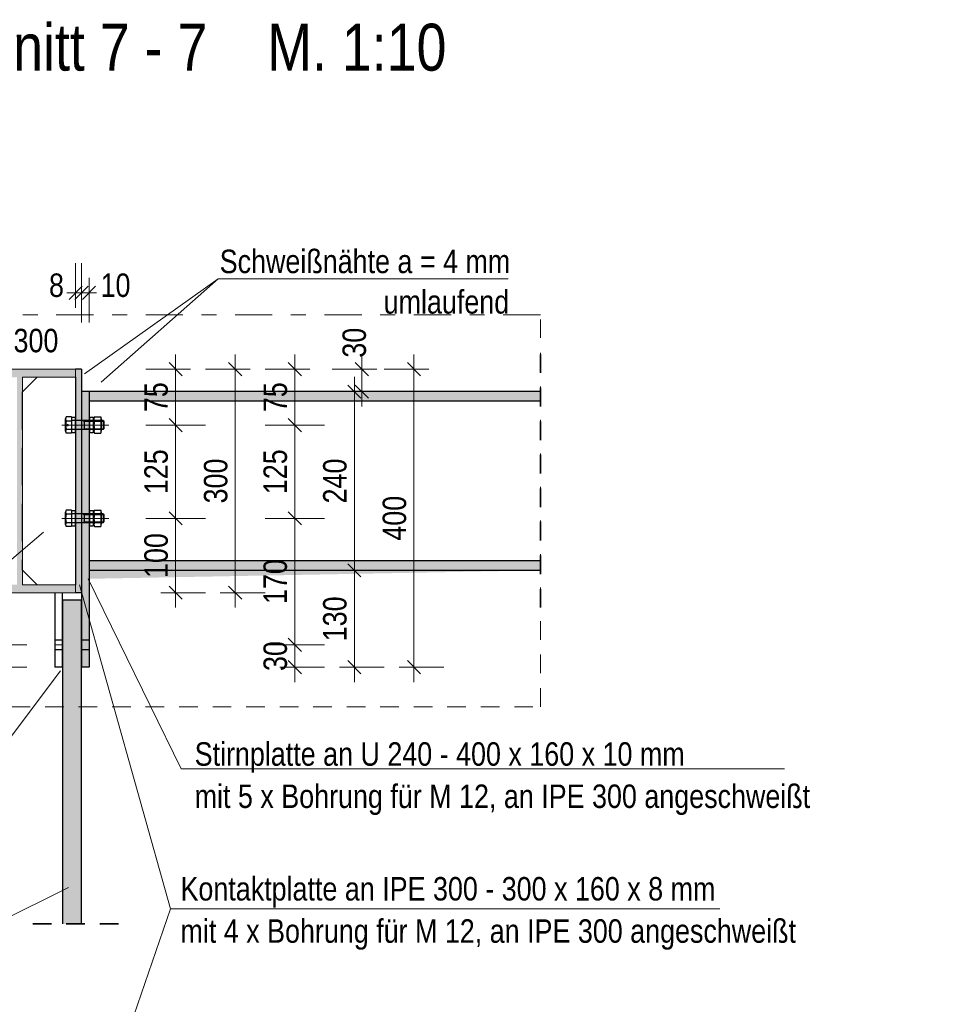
# Model space of a CAD drawing. Header units: millimetres. Extents: x 0 to 96, y -6 to 70.6.
# Tile 138 of 138: x 58.7 to 64.9, y 64 to 70.6. Entities that reach past the tile are written whole.
import ezdxf

# ---------------------------------------------------------------- set-up
doc = ezdxf.new("R2010")
doc.units = ezdxf.units.MM
for name, pattern in [('DASHDOT', [1, 0.5, -0.25, 0, -0.25]), ('HIDDEN', [0.375, 0.25, -0.125]), ('HIDDENX2', [0.75, 0.5, -0.25])]:
    doc.linetypes.add(name, pattern=pattern)
doc.layers.add('Schraffuren', color=7, linetype='Continuous', lineweight=20)
doc.styles.add('Arial Narrow', font='ARIALN.TTF')
doc.dimstyles.new('Arch_Strakon_dimstyle', dxfattribs={"dimtxt": 15.75, "dimasz": 1, "dimexe": 1.25, "dimexo": 0.0625, "dimgap": 1, "dimtad": 0, "dimdec": 3, "dimzin": 12, "dimdsep": 46, "dimtxsty": 'Arial Narrow', "dimblk": 'Arrowhead_Tick', "dimsah": 1, "dimcen": 0, "dimse1": 1, "dimse2": 1, "dimclrd": 6, "dimclrt": 2, "dimazin": 0, "dimtfac": 1, "dimtdec": 4, "dimtmove": 0, "dimatfit": 3, "dimldrblk": 'NONE', "dimfxl": 1, "dimtvp": 1, "dimtolj": 1, "dimtzin": 0, "dimlwd": 13, "dimarcsym": 2})

# ---------------------------------------------------------------- blocks, each defined once
blk = doc.blocks.new('Arrowhead_Tick')
at = {"color": 0, "linetype": 'Continuous', "lineweight": -2}
for p, q in [((0, 20), (0, -10)), ((-1, 0), (0, 0)), ((10, 0), (0, 0))]:
    blk.add_line(p, q, dxfattribs=at)
at = {"color": 2, "linetype": 'Continuous', "lineweight": 35}
blk.add_line((4.42, 4.42), (-4.42, -4.42), dxfattribs=at)
blk = doc.blocks.new('*D671')
at = {"color": 6, "linetype": 'Continuous', "lineweight": 13}
blk.add_line((58.5721, 66.2678), (58.5721, 66.3978), dxfattribs=at)
at = {"layer": 'Defpoints', "color": 0}
for p in [(58.5721, 66.4078), (58.9608, 66.4078), (58.9608, 66.2578)]:
    blk.add_point(p, dxfattribs=at)
at = {"color": 6, "lineweight": 13, "xscale": 0.01, "yscale": 0.01, "zscale": 0.01}
for p, rotation in [((58.5721, 66.4078), 90), ((58.5721, 66.2578), 270)]:
    blk.add_blockref('Arrowhead_Tick', p, dxfattribs=dict(at, rotation=rotation))
at = {"color": 2, "lineweight": 35, "insert": (58.4417, 66.3328), "char_height": 0.1575, "attachment_point": 5, "rotation": 90, "style": 'Arial Narrow'}
blk.add_mtext('\\A1;30', dxfattribs=at)
blk = doc.blocks.new('_None')
blk = doc.blocks.new('*D672')
at = {"color": 6, "linetype": 'Continuous', "lineweight": 13}
blk.add_line((58.5721, 66.4178), (58.5721, 66.7478), dxfattribs=at)
at = {"layer": 'Defpoints', "color": 0}
for p in [(58.5721, 66.7578), (58.9608, 66.7578), (58.9608, 66.4078)]:
    blk.add_point(p, dxfattribs=at)
at = {"color": 6, "lineweight": 13, "xscale": 0.01, "yscale": 0.01, "zscale": 0.01}
for p, rotation in [((58.5721, 66.7578), 90), ((58.5721, 66.4078), 270)]:
    blk.add_blockref('Arrowhead_Tick', p, dxfattribs=dict(at, rotation=rotation))
at = {"color": 2, "lineweight": 35, "insert": (58.4417, 66.5828), "char_height": 0.1575, "attachment_point": 5, "rotation": 90, "style": 'Arial Narrow'}
blk.add_mtext('\\A1;70', dxfattribs=at)
blk = doc.blocks.new('*D681')
at = {"color": 6, "linetype": 'Continuous', "lineweight": 13}
blk.add_line((60.5721, 66.2678), (60.5721, 66.3978), dxfattribs=at)
at = {"layer": 'Defpoints', "color": 0}
for p in [(59.0108, 66.4078), (60.5721, 66.4078), (59.1907, 66.2578)]:
    blk.add_point(p, dxfattribs=at)
at = {"color": 6, "lineweight": 13, "xscale": 0.01, "yscale": 0.01, "zscale": 0.01}
for p, rotation in [((60.5721, 66.4078), 90), ((60.5721, 66.2578), 270)]:
    blk.add_blockref('Arrowhead_Tick', p, dxfattribs=dict(at, rotation=rotation))
at = {"color": 2, "lineweight": 35, "insert": (60.4417, 66.3328), "char_height": 0.1575, "attachment_point": 5, "rotation": 90, "style": 'Arial Narrow'}
blk.add_mtext('\\A1;30', dxfattribs=at)
blk = doc.blocks.new('*D682')
at = {"color": 6, "linetype": 'Continuous', "lineweight": 13}
blk.add_line((60.5721, 66.4178), (60.5721, 67.2471), dxfattribs=at)
at = {"layer": 'Defpoints', "color": 0}
for p in [(59.3652, 67.2571), (60.5721, 67.2571), (59.0108, 66.4078)]:
    blk.add_point(p, dxfattribs=at)
at = {"color": 6, "lineweight": 13, "xscale": 0.01, "yscale": 0.01, "zscale": 0.01}
for p, rotation in [((60.5721, 67.2571), 90), ((60.5721, 66.4078), 270)]:
    blk.add_blockref('Arrowhead_Tick', p, dxfattribs=dict(at, rotation=rotation))
at = {"color": 2, "lineweight": 35, "insert": (60.4417, 66.8324), "char_height": 0.1575, "attachment_point": 5, "rotation": 90, "style": 'Arial Narrow'}
blk.add_mtext('\\A1;170', dxfattribs=at)
blk = doc.blocks.new('*D683')
at = {"color": 6, "linetype": 'Continuous', "lineweight": 13}
blk.add_line((60.5721, 67.2671), (60.5721, 67.8728), dxfattribs=at)
at = {"layer": 'Defpoints', "color": 0}
for p in [(59.3652, 67.8828), (60.5721, 67.8828), (59.3652, 67.2571)]:
    blk.add_point(p, dxfattribs=at)
at = {"color": 6, "lineweight": 13, "xscale": 0.01, "yscale": 0.01, "zscale": 0.01}
for p, rotation in [((60.5721, 67.8828), 90), ((60.5721, 67.2571), 270)]:
    blk.add_blockref('Arrowhead_Tick', p, dxfattribs=dict(at, rotation=rotation))
at = {"color": 2, "lineweight": 35, "insert": (60.4417, 67.57), "char_height": 0.1575, "attachment_point": 5, "rotation": 90, "style": 'Arial Narrow'}
blk.add_mtext('\\A1;125', dxfattribs=at)
blk = doc.blocks.new('*D684')
at = {"color": 6, "linetype": 'Continuous', "lineweight": 13}
blk.add_line((60.5721, 67.8928), (60.5721, 68.2478), dxfattribs=at)
at = {"layer": 'Defpoints', "color": 0}
for p in [(59.1007, 68.2578), (60.5721, 68.2578), (59.3652, 67.8828)]:
    blk.add_point(p, dxfattribs=at)
at = {"color": 6, "lineweight": 13, "xscale": 0.01, "yscale": 0.01, "zscale": 0.01}
for p, rotation in [((60.5721, 68.2578), 90), ((60.5721, 67.8828), 270)]:
    blk.add_blockref('Arrowhead_Tick', p, dxfattribs=dict(at, rotation=rotation))
at = {"color": 2, "lineweight": 35, "insert": (60.442, 68.0703), "char_height": 0.1575, "attachment_point": 5, "rotation": 90, "style": 'Arial Narrow'}
blk.add_mtext('\\A1;75', dxfattribs=at)
blk = doc.blocks.new('*D685')
at = {"color": 6, "linetype": 'Continuous', "lineweight": 13}
blk.add_line((60.9721, 66.2678), (60.9721, 66.8978), dxfattribs=at)
at = {"layer": 'Defpoints', "color": 0}
for p in [(59.1907, 66.9078), (60.9721, 66.9078), (59.1907, 66.2578)]:
    blk.add_point(p, dxfattribs=at)
at = {"color": 6, "lineweight": 13, "xscale": 0.01, "yscale": 0.01, "zscale": 0.01}
for p, rotation in [((60.9721, 66.9078), 90), ((60.9721, 66.2578), 270)]:
    blk.add_blockref('Arrowhead_Tick', p, dxfattribs=dict(at, rotation=rotation))
at = {"color": 2, "lineweight": 35, "insert": (60.8417, 66.5828), "char_height": 0.1575, "attachment_point": 5, "rotation": 90, "style": 'Arial Narrow'}
blk.add_mtext('\\A1;130', dxfattribs=at)
blk = doc.blocks.new('*D686')
at = {"color": 6, "linetype": 'Continuous', "lineweight": 13}
blk.add_line((60.9721, 66.9178), (60.9721, 68.0978), dxfattribs=at)
at = {"layer": 'Defpoints', "color": 0}
for p in [(59.1907, 68.1078), (60.9721, 68.1078), (59.1907, 66.9078)]:
    blk.add_point(p, dxfattribs=at)
at = {"color": 6, "lineweight": 13, "xscale": 0.01, "yscale": 0.01, "zscale": 0.01}
for p, rotation in [((60.9721, 68.1078), 90), ((60.9721, 66.9078), 270)]:
    blk.add_blockref('Arrowhead_Tick', p, dxfattribs=dict(at, rotation=rotation))
at = {"color": 2, "lineweight": 35, "insert": (60.8417, 67.5078), "char_height": 0.1575, "attachment_point": 5, "rotation": 90, "style": 'Arial Narrow'}
blk.add_mtext('\\A1;240', dxfattribs=at)
blk = doc.blocks.new('*D687')
at = {"color": 6, "linetype": 'Continuous', "lineweight": 13}
blk.add_line((61.0221, 68.1178), (61.0221, 68.2478), dxfattribs=at)
at = {"layer": 'Defpoints', "color": 0}
for p in [(59.1407, 68.2578), (61.0221, 68.2578), (59.1907, 68.1078)]:
    blk.add_point(p, dxfattribs=at)
at = {"color": 6, "lineweight": 13, "xscale": 0.01, "yscale": 0.01, "zscale": 0.01}
for p, rotation in [((61.0221, 68.2578), 90), ((61.0221, 68.1078), 270)]:
    blk.add_blockref('Arrowhead_Tick', p, dxfattribs=dict(at, rotation=rotation))
at = {"color": 2, "lineweight": 35, "insert": (60.9721, 68.4358), "char_height": 0.1575, "attachment_point": 5, "rotation": 90, "style": 'Arial Narrow'}
blk.add_mtext('\\A1;30', dxfattribs=at)
blk = doc.blocks.new('*D688')
at = {"color": 6, "linetype": 'Continuous', "lineweight": 13}
blk.add_line((61.3721, 66.2678), (61.3721, 68.2478), dxfattribs=at)
at = {"layer": 'Defpoints', "color": 0}
for p in [(59.1407, 68.2578), (61.3721, 68.2578), (59.1907, 66.2578)]:
    blk.add_point(p, dxfattribs=at)
at = {"color": 6, "lineweight": 13, "xscale": 0.01, "yscale": 0.01, "zscale": 0.01}
for p, rotation in [((61.3721, 68.2578), 90), ((61.3721, 66.2578), 270)]:
    blk.add_blockref('Arrowhead_Tick', p, dxfattribs=dict(at, rotation=rotation))
at = {"color": 2, "lineweight": 35, "insert": (61.2417, 67.2578), "char_height": 0.1575, "attachment_point": 5, "rotation": 90, "style": 'Arial Narrow'}
blk.add_mtext('\\A1;400', dxfattribs=at)
blk = doc.blocks.new('*D689')
at = {"color": 6, "linetype": 'Continuous', "lineweight": 13}
for p, q in [((59.0907, 68.7707), (59.0807, 68.7707)), ((59.1007, 68.7707), (59.1407, 68.7707)), ((59.1507, 68.7707), (59.1607, 68.7707))]:
    blk.add_line(p, q, dxfattribs=at)
at = {"layer": 'Defpoints', "color": 0}
for p in [(59.1407, 68.7707), (59.1007, 68.2578), (59.1407, 68.2578)]:
    blk.add_point(p, dxfattribs=at)
at = {"color": 6, "lineweight": 13, "xscale": 0.01, "yscale": 0.01, "zscale": 0.01}
blk.add_blockref('Arrowhead_Tick', (59.1007, 68.7707), dxfattribs=at)
at = {"color": 6, "lineweight": 13, "xscale": 0.01, "yscale": 0.01, "zscale": 0.01, "rotation": 180}
blk.add_blockref('Arrowhead_Tick', (59.1407, 68.7707), dxfattribs=at)
at = {"color": 2, "lineweight": 35, "insert": (58.9723, 68.8207), "char_height": 0.1575, "attachment_point": 5, "style": 'Arial Narrow'}
blk.add_mtext('\\A1;8', dxfattribs=at)
blk = doc.blocks.new('*D690')
at = {"color": 6, "linetype": 'Continuous', "lineweight": 13}
for p, q in [((59.1307, 68.7707), (59.1207, 68.7707)), ((59.1407, 68.7707), (59.1907, 68.7707)), ((59.2007, 68.7707), (59.2107, 68.7707))]:
    blk.add_line(p, q, dxfattribs=at)
at = {"layer": 'Defpoints', "color": 0}
for p in [(59.1907, 68.7707), (59.1407, 68.2578), (59.1907, 68.1078)]:
    blk.add_point(p, dxfattribs=at)
at = {"color": 6, "lineweight": 13, "xscale": 0.01, "yscale": 0.01, "zscale": 0.01}
blk.add_blockref('Arrowhead_Tick', (59.1407, 68.7707), dxfattribs=at)
at = {"color": 6, "lineweight": 13, "xscale": 0.01, "yscale": 0.01, "zscale": 0.01, "rotation": 180}
blk.add_blockref('Arrowhead_Tick', (59.1907, 68.7707), dxfattribs=at)
at = {"color": 2, "lineweight": 35, "insert": (59.3686, 68.8207), "char_height": 0.1575, "attachment_point": 5, "style": 'Arial Narrow'}
blk.add_mtext('\\A1;10', dxfattribs=at)
blk = doc.blocks.new('*D692')
at = {"color": 6, "linetype": 'Continuous', "lineweight": 13}
blk.add_line((59.7721, 66.7678), (59.7721, 67.2471), dxfattribs=at)
at = {"layer": 'Defpoints', "color": 0}
for p in [(59.3652, 67.2571), (59.7721, 67.2571), (59.1007, 66.7578)]:
    blk.add_point(p, dxfattribs=at)
at = {"color": 6, "lineweight": 13, "xscale": 0.01, "yscale": 0.01, "zscale": 0.01}
for p, rotation in [((59.7721, 67.2571), 90), ((59.7721, 66.7578), 270)]:
    blk.add_blockref('Arrowhead_Tick', p, dxfattribs=dict(at, rotation=rotation))
at = {"color": 2, "lineweight": 35, "insert": (59.6417, 67.0074), "char_height": 0.1575, "attachment_point": 5, "rotation": 90, "style": 'Arial Narrow'}
blk.add_mtext('\\A1;100', dxfattribs=at)
blk = doc.blocks.new('*D693')
at = {"color": 6, "linetype": 'Continuous', "lineweight": 13}
blk.add_line((59.7721, 67.2671), (59.7721, 67.8728), dxfattribs=at)
at = {"layer": 'Defpoints', "color": 0}
for p in [(59.3652, 67.8828), (59.7721, 67.8828), (59.3652, 67.2571)]:
    blk.add_point(p, dxfattribs=at)
at = {"color": 6, "lineweight": 13, "xscale": 0.01, "yscale": 0.01, "zscale": 0.01}
for p, rotation in [((59.7721, 67.8828), 90), ((59.7721, 67.2571), 270)]:
    blk.add_blockref('Arrowhead_Tick', p, dxfattribs=dict(at, rotation=rotation))
at = {"color": 2, "lineweight": 35, "insert": (59.6417, 67.57), "char_height": 0.1575, "attachment_point": 5, "rotation": 90, "style": 'Arial Narrow'}
blk.add_mtext('\\A1;125', dxfattribs=at)
blk = doc.blocks.new('*D694')
at = {"color": 6, "linetype": 'Continuous', "lineweight": 13}
blk.add_line((59.7721, 67.8928), (59.7721, 68.2478), dxfattribs=at)
at = {"layer": 'Defpoints', "color": 0}
for p in [(59.1407, 68.2578), (59.7721, 68.2578), (59.3652, 67.8828)]:
    blk.add_point(p, dxfattribs=at)
at = {"color": 6, "lineweight": 13, "xscale": 0.01, "yscale": 0.01, "zscale": 0.01}
for p, rotation in [((59.7721, 68.2578), 90), ((59.7721, 67.8828), 270)]:
    blk.add_blockref('Arrowhead_Tick', p, dxfattribs=dict(at, rotation=rotation))
at = {"color": 2, "lineweight": 35, "insert": (59.642, 68.0703), "char_height": 0.1575, "attachment_point": 5, "rotation": 90, "style": 'Arial Narrow'}
blk.add_mtext('\\A1;75', dxfattribs=at)
blk = doc.blocks.new('*D695')
at = {"color": 6, "linetype": 'Continuous', "lineweight": 13}
blk.add_line((60.1721, 66.7678), (60.1721, 68.2478), dxfattribs=at)
at = {"layer": 'Defpoints', "color": 0}
for p in [(59.1407, 68.2578), (60.1721, 68.2578), (59.1407, 66.7578)]:
    blk.add_point(p, dxfattribs=at)
at = {"color": 6, "lineweight": 13, "xscale": 0.01, "yscale": 0.01, "zscale": 0.01}
for p, rotation in [((60.1721, 68.2578), 90), ((60.1721, 66.7578), 270)]:
    blk.add_blockref('Arrowhead_Tick', p, dxfattribs=dict(at, rotation=rotation))
at = {"color": 2, "lineweight": 35, "insert": (60.0417, 67.5078), "char_height": 0.1575, "attachment_point": 5, "rotation": 90, "style": 'Arial Narrow'}
blk.add_mtext('\\A1;300', dxfattribs=at)

msp = doc.modelspace()

# ---------------------------------------------------------------- hatches: boundary and pattern name
at = {"lineweight": 13, "true_color": 0x4682b4}
msp.add_hatch(color=145, dxfattribs=at).paths.add_polyline_path([(58.3506628, 66.7577972), (59.1006628, 66.7577972), (59.1006628, 66.8112972), (58.7434128, 66.8112972), (58.7434128, 68.2042972), (59.1006628, 68.2042972), (59.1006628, 68.2577972), (58.3506628, 68.2577972), (58.3506628, 68.2042972), (58.7079128, 68.2042972), (58.7079128, 66.8112972), (58.3506628, 66.8112972)])
at = {"layer": 'Schraffuren', "lineweight": 13, "true_color": 0x4682b4}
for points in [[(59.1406628, 68.2577972), (59.1406628, 66.7577972), (59.1006628, 66.7577972), (59.1006628, 68.2577972)], [(59.1906628, 66.2577972), (59.1406628, 66.2577972), (59.1406628, 68.1077913), (59.1906628, 68.1077913)], [(62.2211754, 68.1077913), (62.2211754, 68.0427913), (59.1906628, 68.0427913), (59.1906628, 68.1077913)], [(62.2211754, 66.9727913), (62.2211754, 66.9077913), (59.1853931, 66.8512798), (59.1906628, 66.9727913)]]:
    msp.add_hatch(color=145, dxfattribs=at).paths.add_polyline_path(points)
at = {"layer": 'Schraffuren', "lineweight": 13, "true_color": 0x91ffff}
msp.add_hatch(color=131, dxfattribs=at).paths.add_polyline_path([(59.1382547, 66.7077972), (59.1382547, 64.5352676), (59.0132547, 64.5352676), (59.0132547, 66.7077972)])

# ---------------------------------------------------------------- linework, layer by layer
at = {"color": 5, "linetype": 'Continuous', "lineweight": 18}
for p, q in [((60.0583986, 68.8650802), (59.1595973, 68.2277935)), ((60.0583986, 68.8650802), (59.2729081, 68.1711381)), ((62.0035675, 68.8650802), (60.0583986, 68.8650802)), ((59.1006628, 68.2577972), (58.3506628, 68.2577972)), ((59.1006628, 68.2042972), (58.7434128, 68.2042972)), ((58.7434128, 68.2042972), (58.7434128, 66.8112972)), ((59.1006628, 68.2577972), (59.1006628, 68.2042972)), ((57.4481792, 65.9462142), (58.8840002, 67.164054)), ((59.1006628, 66.8112972), (58.7434128, 66.8112972)), ((59.1006628, 66.8112972), (59.1006628, 66.7577972)), ((59.7365267, 64.6355207), (59.1260786, 66.8112518)), ((59.8084688, 65.5759216), (59.1853931, 66.8512798)), ((59.1006628, 66.7577972), (58.3506628, 66.7577972)), ((58.9607547, 66.4077972), (59.0107547, 66.4077972)), ((57.940285, 64.8314587), (58.9998545, 66.2331809)), ((63.8584611, 65.5759216), (59.8084688, 65.5759216)), ((59.0528081, 64.7784846), (57.6801321, 64.1030047)), ((59.7365267, 64.6355207), (59.1187431, 62.8364574)), ((63.4256901, 64.6355207), (59.7365267, 64.6355207))]:
    msp.add_line(p, q, dxfattribs=at)
at = {"color": 9, "linetype": 'DASHDOT', "lineweight": 0, "ltscale": 0.5}
msp.add_line((62.2211754, 68.6225727), (56.420804, 68.6225727), dxfattribs=at)
at = {"color": 9, "linetype": 'HIDDEN', "lineweight": 0, "ltscale": 0.5}
for p, q in [((62.2211754, 65.9927391), (62.2211754, 68.6225727)), ((56.420804, 65.9927391), (62.2211754, 65.9927391))]:
    msp.add_line(p, q, dxfattribs=at)
at = {"color": 2, "linetype": 'HIDDEN', "lineweight": 35, "ltscale": 0.5}
for p, q in [((62.2211754, 68.3577913), (62.2211754, 66.6577913)), ((59.3882547, 64.5352676), (58.7632547, 64.5352676))]:
    msp.add_line(p, q, dxfattribs=at)
at = {"color": 3, "linetype": 'Continuous', "lineweight": 25}
for p, q in [((58.8425059, 68.2042972), (58.7434128, 68.1052041)), ((59.1406628, 68.2577972), (59.1006628, 68.2577972)), ((59.1006628, 68.2042972), (59.1006628, 66.8112972)), ((59.1406628, 68.2577972), (59.1406628, 66.7577972)), ((59.1906628, 68.1077913), (59.1406628, 68.1077913)), ((62.2211754, 68.1077913), (59.1906628, 68.1077913)), ((59.1906628, 68.1077913), (59.1906628, 68.0427913)), ((62.2211754, 68.0427913), (59.1906628, 68.0427913)), ((59.1906628, 68.0427913), (59.1906628, 66.9727913)), ((59.0735793, 67.9376975), (59.037278, 67.9376975)), ((59.0735793, 67.9376975), (59.0735793, 67.8280009)), ((59.0743208, 67.8306267), (59.0743208, 67.9362442)), ((59.0743208, 67.9362442), (59.0977914, 67.9362442)), ((59.0977914, 67.9362442), (59.0977914, 67.8306267)), ((59.1958416, 67.8306267), (59.1958416, 67.9362442)), ((59.1958416, 67.9362442), (59.2193122, 67.9362442)), ((59.2193122, 67.9362442), (59.2193122, 67.8306267)), ((59.2266474, 67.9376914), (59.2692977, 67.9376914)), ((59.0335793, 67.841713), (59.0335793, 67.9239854)), ((59.0735793, 67.9102734), (59.037278, 67.9102734)), ((59.0735793, 67.9178492), (59.0735793, 67.8478492)), ((59.2850796, 67.9128492), (59.0785793, 67.9128492)), ((59.1585793, 67.9128492), (59.1585793, 67.8528492)), ((59.2229726, 67.9239793), (59.2229726, 67.8828492)), ((59.2229726, 67.8828492), (59.2229726, 67.8429662)), ((59.2692842, 67.9100314), (59.226661, 67.9100314)), ((59.2729726, 67.9239793), (59.2729726, 67.8828492)), ((59.2729726, 67.8828492), (59.2729726, 67.8429662)), ((59.2850796, 67.9128492), (59.2850796, 67.8528492)), ((59.2850796, 67.9128492), (59.2907646, 67.9071642)), ((59.2907646, 67.9071642), (59.2907646, 67.8585342)), ((59.0372541, 67.8554251), (59.0735793, 67.8554251)), ((59.0735793, 67.8280009), (59.0372541, 67.8280009)), ((59.0977914, 67.8306267), (59.0743208, 67.8306267)), ((59.2850796, 67.8528492), (59.0785793, 67.8528492)), ((59.2193122, 67.8306267), (59.1958416, 67.8306267)), ((59.2266474, 67.8292541), (59.2692977, 67.8292541)), ((59.2692336, 67.8554707), (59.2267115, 67.8554707)), ((59.2850796, 67.8528492), (59.2907646, 67.8585342)), ((59.0335793, 67.2159352), (59.0335793, 67.2982076)), ((59.0735793, 67.3119196), (59.037278, 67.3119196)), ((59.0735793, 67.2844955), (59.037278, 67.2844955)), ((59.0735793, 67.3119196), (59.0735793, 67.2022231)), ((59.0735793, 67.2920714), (59.0735793, 67.2220714)), ((59.0743208, 67.2048488), (59.0743208, 67.3104663)), ((59.0743208, 67.3104663), (59.0977914, 67.3104663)), ((59.2850796, 67.2870714), (59.0785793, 67.2870714)), ((59.0977914, 67.3104663), (59.0977914, 67.2048488)), ((59.1585793, 67.2870714), (59.1585793, 67.2270714)), ((59.1958416, 67.2048488), (59.1958416, 67.3104663)), ((59.1958416, 67.3104663), (59.2193122, 67.3104663)), ((59.2193122, 67.3104663), (59.2193122, 67.2048488)), ((59.2229726, 67.2982015), (59.2229726, 67.2570714)), ((59.2266474, 67.3119135), (59.2692977, 67.3119135)), ((59.2692842, 67.2842536), (59.226661, 67.2842536)), ((59.2729726, 67.2982015), (59.2729726, 67.2570714)), ((59.2850796, 67.2870714), (59.2850796, 67.2270714)), ((59.2850796, 67.2870714), (59.2907646, 67.2813864)), ((59.2907646, 67.2813864), (59.2907646, 67.2327564)), ((59.0372541, 67.2296472), (59.0735793, 67.2296472)), ((59.2850796, 67.2270714), (59.0785793, 67.2270714)), ((59.2229726, 67.2570714), (59.2229726, 67.2171883)), ((59.2692336, 67.2296929), (59.2267115, 67.2296929)), ((59.2729726, 67.2570714), (59.2729726, 67.2171883)), ((59.2850796, 67.2270714), (59.2907646, 67.2327564)), ((59.0735793, 67.2022231), (59.0372541, 67.2022231)), ((59.0977914, 67.2048488), (59.0743208, 67.2048488)), ((59.2193122, 67.2048488), (59.1958416, 67.2048488)), ((59.2266474, 67.2034763), (59.2692977, 67.2034763)), ((62.2211754, 66.9727913), (59.1906628, 66.9727913)), ((59.1906628, 66.9727913), (59.1906628, 66.9077913)), ((58.8425059, 66.8112972), (58.7434128, 66.9103903)), ((62.2211754, 66.9077913), (59.1906628, 66.9077913)), ((59.1906628, 66.9077913), (59.1906628, 66.2577972)), ((58.9607547, 66.7577972), (58.9607547, 66.2577972)), ((59.0107547, 66.7577972), (59.0107547, 66.2577972)), ((59.1406628, 66.7577972), (59.1006628, 66.7577972)), ((59.1406628, 66.7577972), (59.1406628, 66.2577972)), ((59.1382547, 66.7077972), (59.0132547, 66.7077972)), ((59.0132547, 66.7077972), (59.0132547, 64.5352676)), ((59.1382547, 66.7077972), (59.1382547, 64.5352676)), ((59.0107547, 66.2577972), (58.9607547, 66.2577972)), ((59.1906628, 66.2577972), (59.1406628, 66.2577972))]:
    msp.add_line(p, q, dxfattribs=at)
at = {"color": 3, "linetype": 'HIDDENX2', "lineweight": 25, "ltscale": 0.5}
for p, q in [((58.7434128, 68.1052041), (58.7425059, 68.1042972)), ((58.7425059, 68.1042972), (58.7425059, 66.9112972)), ((58.7434128, 66.9103903), (58.7425059, 66.9112972)), ((59.0107547, 66.4402972), (58.9607547, 66.4402972)), ((59.1906628, 66.4402972), (59.1406628, 66.4402972)), ((59.0107547, 66.3752972), (58.9607547, 66.3752972)), ((59.1906628, 66.3752972), (59.1406628, 66.3752972))]:
    msp.add_line(p, q, dxfattribs=at)
at = {"color": 5, "linetype": 'DASHDOT', "lineweight": 18, "ltscale": 0.5}
for p, q in [((59.0085793, 67.8828492), (59.0735793, 67.8828492)), ((59.0735793, 67.8828492), (59.3652386, 67.8828492)), ((59.2829726, 67.8828492), (59.2129726, 67.8828492)), ((59.0085793, 67.2570714), (59.0735793, 67.2570714)), ((59.0735793, 67.2570714), (59.3652386, 67.2570714)), ((59.2829726, 67.2570714), (59.2129726, 67.2570714))]:
    msp.add_line(p, q, dxfattribs=at)
at = {"color": 5, "linetype": 'HIDDEN', "lineweight": 18, "ltscale": 0.5}
for p, q in [((59.1472093, 67.9128492), (59.1585793, 67.9071642)), ((59.1585793, 67.9071642), (59.2907646, 67.9071642)), ((59.1472093, 67.8528492), (59.1585793, 67.8585342)), ((59.1585793, 67.8585342), (59.2907646, 67.8585342)), ((59.1472093, 67.2870714), (59.1585793, 67.2813864)), ((59.1585793, 67.2813864), (59.2907646, 67.2813864)), ((59.1472093, 67.2270714), (59.1585793, 67.2327564)), ((59.1585793, 67.2327564), (59.2907646, 67.2327564))]:
    msp.add_line(p, q, dxfattribs=at)
at = {"color": 9, "linetype": 'Continuous', "lineweight": 0}
msp.add_circle((59.0460112, 67.8828492), 0.00555, dxfattribs=at)
at = {"color": 3, "linetype": 'Continuous', "lineweight": 25}
for centre, radius, start, end in [((59.0610034, 67.9239854), 0.0274028, 149.9742648, 210.0257352), ((59.2507812, 67.9239793), 0.0278627, 150.01350169, 210.03930483), ((59.2451639, 67.9239793), 0.0278627, 329.96069517, 29.98651631), ((59.139538, 67.8828492), 0.1058734, 164.98763156, 195.00901447), ((59.0785793, 67.9178492), 0.005, 180, 270), ((59.3326691, 67.8828492), 0.1094377, 165.61828522, 194.48783154), ((59.163276, 67.8828492), 0.1094377, 345.51216846, 14.38171478), ((59.0610034, 67.841713), 0.0274235, 149.99926816, 210.00072778), ((59.0785793, 67.8478492), 0.005, 90, 180.00001927), ((59.2503967, 67.8419777), 0.0269429, 149.94689733, 208.17992649), ((59.2455484, 67.8419777), 0.0269429, 331.82007351, 30.05310267), ((59.0610034, 67.2982076), 0.0274028, 149.9742648, 210.0257352), ((59.139538, 67.2570714), 0.1058734, 164.98763156, 195.00901447), ((59.0785793, 67.2920714), 0.005, 180, 270), ((59.2507812, 67.2982015), 0.0278627, 150.01350169, 210.03930483), ((59.3326691, 67.2570714), 0.1094377, 165.61828522, 194.48783154), ((59.163276, 67.2570714), 0.1094377, 345.51216846, 14.38171478), ((59.2451639, 67.2982015), 0.0278627, 329.96069517, 29.98651631), ((59.0610034, 67.2159352), 0.0274235, 149.99926816, 210.00072778), ((59.0785793, 67.2220714), 0.005, 90, 180.00001927), ((59.2503967, 67.2161998), 0.0269429, 149.94689733, 208.17992649), ((59.2455484, 67.2161998), 0.0269429, 331.82007351, 30.05310267)]:
    msp.add_arc(centre, radius, start, end, dxfattribs=at)

# ---------------------------------------------------------------- texts
at = {"color": 1, "lineweight": 70, "style": 'Arial Narrow'}
msp.add_text('Schnitt 7 - 7    M. 1:10', height=0.315, dxfattribs=at).set_placement((58.0596354, 70.2617231))
at = {"color": 2, "lineweight": 35, "style": 'Arial Narrow'}
for s, p in [('Schweißnähte a = 4 mm', (60.0678411, 68.9028505)), ('umlaufend', (61.1686427, 68.63141)), ('IPE 300', (58.3429255, 68.3715735)), ('Stirnplatte an U 240 - 400 x 160 x 10 mm', (59.8997339, 65.59682)), ('mit 5 x Bohrung für M 12, an IPE 300 angeschweißt', (59.8997339, 65.31332)), ('Kontaktplatte an IPE 300 - 300 x 160 x 8 mm', (59.8045644, 64.6922188)), ('mit 4 x Bohrung für M 12, an IPE 300 angeschweißt', (59.8045644, 64.4087188))]:
    msp.add_text(s, height=0.1575, dxfattribs=at).set_placement(p)

# ---------------------------------------------------------------- dimensions: what is measured, and where the dimension line sits
at = {"lineweight": 35}
for base, p1, p2, text, override, picture, middle in [((59.1406628, 68.7707149), (59.1006628, 68.2577972), (59.1406628, 68.2577972), '8', {"dimscale": 0.01, "dimtxt": 15.75, "dimasz": 1, "dimgap": 5, "dimtad": 1, "dimjust": 0, "dimtih": 0, "dimtoh": 0, "dimdec": 3, "dimdsep": 46, "dimtxsty": 'Arial Narrow', "dimclrd": 6, "dimclrt": 2, "dimtix": 0, "dimtofl": 255, "dimtmove": 2, "dimatfit": 2, "dimfxl": 0, "dimfxlon": 0, "dimtvp": 31.746032, "dimlwd": 13}, '*D689', (58.9723003, 68.8207149)), ((59.1906628, 68.7707149), (59.1406628, 68.2577972), (59.1906628, 68.1077913), '10', {"dimscale": 0.01, "dimtxt": 15.75, "dimasz": 1, "dimgap": 5, "dimtad": 1, "dimjust": 4, "dimtih": 0, "dimtoh": 0, "dimdec": 2, "dimdsep": 46, "dimtxsty": 'Arial Narrow', "dimclrd": 6, "dimclrt": 2, "dimtix": 0, "dimtofl": 255, "dimtmove": 2, "dimatfit": 2, "dimfxl": 0, "dimfxlon": 0, "dimtvp": 31.746032, "dimlwd": 13}, '*D690', (59.3686378, 68.8207149))]:
    dim = msp.add_linear_dim(base=base, p1=p1, p2=p2, text=text, dimstyle='Arch_Strakon_dimstyle', override=override, dxfattribs=at)
    dim.commit()
    dim.dimension.update_dxf_attribs({"geometry": picture, "text_midpoint": middle, "dimtype": 160})
for base, p1, p2, text, override, picture, middle in [((61.022089, 68.2577972), (59.1906628, 68.1077913), (59.1406628, 68.2577972), '30', {"dimscale": 0.01, "dimtxt": 15.75, "dimasz": 1, "dimgap": 5, "dimtad": 1, "dimjust": 4, "dimtih": 0, "dimtoh": 0, "dimdec": 3, "dimdsep": 46, "dimtxsty": 'Arial Narrow', "dimclrd": 6, "dimclrt": 2, "dimtix": 0, "dimtofl": 255, "dimtmove": 2, "dimatfit": 2, "dimfxl": 0, "dimfxlon": 0, "dimtvp": 31.746032, "dimlwd": 13}, '*D687', (60.972089, 68.4357722)), ((60.572089, 68.2577972), (59.3652386, 67.8828492), (59.1006628, 68.2577972), '75', {"dimscale": 0.01, "dimtxt": 15.75, "dimasz": 1, "dimgap": 5, "dimtad": 1, "dimjust": 0, "dimtih": 0, "dimtoh": 0, "dimdec": 3, "dimdsep": 46, "dimtxsty": 'Arial Narrow', "dimclrd": 6, "dimclrt": 2, "dimtix": 1, "dimtofl": 255, "dimtmove": 0, "dimatfit": 2, "dimfxl": 0, "dimfxlon": 0, "dimtvp": 31.746032, "dimlwd": 13}, '*D684', (60.572089, 68.0703232)), ((61.372089, 68.2577972), (59.1906628, 66.2577972), (59.1406628, 68.2577972), '400', {"dimscale": 0.01, "dimtxt": 15.75, "dimasz": 1, "dimgap": 5, "dimtad": 1, "dimjust": 0, "dimtih": 0, "dimtoh": 0, "dimdec": 3, "dimdsep": 46, "dimtxsty": 'Arial Narrow', "dimclrd": 6, "dimclrt": 2, "dimtix": 1, "dimtofl": 255, "dimtmove": 0, "dimatfit": 2, "dimfxl": 0, "dimfxlon": 0, "dimtvp": 31.746032, "dimlwd": 13}, '*D688', (61.372089, 67.2577972)), ((59.772089, 68.2577972), (59.3652386, 67.8828492), (59.1406628, 68.2577972), '75', {"dimscale": 0.01, "dimtxt": 15.75, "dimasz": 1, "dimgap": 5, "dimtad": 1, "dimjust": 0, "dimtih": 0, "dimtoh": 0, "dimdec": 3, "dimdsep": 46, "dimtxsty": 'Arial Narrow', "dimclrd": 6, "dimclrt": 2, "dimtix": 1, "dimtofl": 255, "dimtmove": 0, "dimatfit": 2, "dimfxl": 0, "dimfxlon": 0, "dimtvp": 31.746032, "dimlwd": 13}, '*D694', (59.772089, 68.0703232)), ((60.172089, 68.2577972), (59.1406628, 66.7577972), (59.1406628, 68.2577972), '300', {"dimscale": 0.01, "dimtxt": 15.75, "dimasz": 1, "dimgap": 5, "dimtad": 1, "dimjust": 0, "dimtih": 0, "dimtoh": 0, "dimdec": 3, "dimdsep": 46, "dimtxsty": 'Arial Narrow', "dimclrd": 6, "dimclrt": 2, "dimtix": 1, "dimtofl": 255, "dimtmove": 0, "dimatfit": 2, "dimfxl": 0, "dimfxlon": 0, "dimtvp": 31.746032, "dimlwd": 13}, '*D695', (60.172089, 67.5077972)), ((60.972089, 68.1077913), (59.1906628, 66.9077913), (59.1906628, 68.1077913), '240', {"dimscale": 0.01, "dimtxt": 15.75, "dimasz": 1, "dimgap": 5, "dimtad": 1, "dimjust": 0, "dimtih": 0, "dimtoh": 0, "dimdec": 3, "dimdsep": 46, "dimtxsty": 'Arial Narrow', "dimclrd": 6, "dimclrt": 2, "dimtix": 1, "dimtofl": 255, "dimtmove": 0, "dimatfit": 2, "dimfxl": 0, "dimfxlon": 0, "dimtvp": 31.746032, "dimlwd": 13}, '*D686', (60.972089, 67.5077913)), ((60.572089, 67.8828492), (59.3652386, 67.2570714), (59.3652386, 67.8828492), '125', {"dimscale": 0.01, "dimtxt": 15.75, "dimasz": 1, "dimgap": 5, "dimtad": 1, "dimjust": 0, "dimtih": 0, "dimtoh": 0, "dimdec": 3, "dimdsep": 46, "dimtxsty": 'Arial Narrow', "dimclrd": 6, "dimclrt": 2, "dimtix": 1, "dimtofl": 255, "dimtmove": 0, "dimatfit": 2, "dimfxl": 0, "dimfxlon": 0, "dimtvp": 31.746032, "dimlwd": 13}, '*D683', (60.572089, 67.5699603)), ((59.772089, 67.8828492), (59.3652386, 67.2570714), (59.3652386, 67.8828492), '125', {"dimscale": 0.01, "dimtxt": 15.75, "dimasz": 1, "dimgap": 5, "dimtad": 1, "dimjust": 0, "dimtih": 0, "dimtoh": 0, "dimdec": 3, "dimdsep": 46, "dimtxsty": 'Arial Narrow', "dimclrd": 6, "dimclrt": 2, "dimtix": 1, "dimtofl": 255, "dimtmove": 0, "dimatfit": 2, "dimfxl": 0, "dimfxlon": 0, "dimtvp": 31.746032, "dimlwd": 13}, '*D693', (59.772089, 67.5699603)), ((60.572089, 67.2570714), (59.0107547, 66.4077972), (59.3652386, 67.2570714), '170', {"dimscale": 0.01, "dimtxt": 15.75, "dimasz": 1, "dimgap": 5, "dimtad": 1, "dimjust": 0, "dimtih": 0, "dimtoh": 0, "dimdec": 3, "dimdsep": 46, "dimtxsty": 'Arial Narrow', "dimclrd": 6, "dimclrt": 2, "dimtix": 1, "dimtofl": 255, "dimtmove": 0, "dimatfit": 2, "dimfxl": 0, "dimfxlon": 0, "dimtvp": 31.746032, "dimlwd": 13}, '*D682', (60.572089, 66.8324343)), ((59.772089, 67.2570714), (59.1006628, 66.7577972), (59.3652386, 67.2570714), '100', {"dimscale": 0.01, "dimtxt": 15.75, "dimasz": 1, "dimgap": 5, "dimtad": 1, "dimjust": 0, "dimtih": 0, "dimtoh": 0, "dimdec": 3, "dimdsep": 46, "dimtxsty": 'Arial Narrow', "dimclrd": 6, "dimclrt": 2, "dimtix": 1, "dimtofl": 255, "dimtmove": 0, "dimatfit": 2, "dimfxl": 0, "dimfxlon": 0, "dimtvp": 31.746032, "dimlwd": 13}, '*D692', (59.772089, 67.0074343)), ((60.972089, 66.9077913), (59.1906628, 66.2577972), (59.1906628, 66.9077913), '130', {"dimscale": 0.01, "dimtxt": 15.75, "dimasz": 1, "dimgap": 5, "dimtad": 1, "dimjust": 0, "dimtih": 0, "dimtoh": 0, "dimdec": 3, "dimdsep": 46, "dimtxsty": 'Arial Narrow', "dimclrd": 6, "dimclrt": 2, "dimtix": 1, "dimtofl": 255, "dimtmove": 0, "dimatfit": 2, "dimfxl": 0, "dimfxlon": 0, "dimtvp": 31.746032, "dimlwd": 13}, '*D685', (60.972089, 66.5827943)), ((58.572089, 66.7577972), (58.9607547, 66.4077972), (58.9607547, 66.7577972), '70', {"dimscale": 0.01, "dimtxt": 15.75, "dimasz": 1, "dimgap": 5, "dimtad": 1, "dimjust": 0, "dimtih": 0, "dimtoh": 0, "dimdec": 6, "dimdsep": 46, "dimtxsty": 'Arial Narrow', "dimclrd": 6, "dimclrt": 2, "dimtix": 1, "dimtofl": 255, "dimtmove": 0, "dimatfit": 2, "dimfxl": 0, "dimfxlon": 0, "dimtvp": 31.746032, "dimlwd": 13}, '*D672', (58.572089, 66.5827972)), ((58.572089, 66.4077972), (58.9607547, 66.2577972), (58.9607547, 66.4077972), '30', {"dimscale": 0.01, "dimtxt": 15.75, "dimasz": 1, "dimgap": 5, "dimtad": 1, "dimjust": 0, "dimtih": 0, "dimtoh": 0, "dimdec": 6, "dimdsep": 46, "dimtxsty": 'Arial Narrow', "dimclrd": 6, "dimclrt": 2, "dimtix": 1, "dimtofl": 255, "dimtmove": 0, "dimatfit": 2, "dimfxl": 0, "dimfxlon": 0, "dimtvp": 31.746032, "dimlwd": 13}, '*D671', (58.572089, 66.3327972)), ((60.572089, 66.4077972), (59.1906628, 66.2577972), (59.0107547, 66.4077972), '30', {"dimscale": 0.01, "dimtxt": 15.75, "dimasz": 1, "dimgap": 5, "dimtad": 1, "dimjust": 0, "dimtih": 0, "dimtoh": 0, "dimdec": 3, "dimdsep": 46, "dimtxsty": 'Arial Narrow', "dimclrd": 6, "dimclrt": 2, "dimtix": 1, "dimtofl": 255, "dimtmove": 0, "dimatfit": 2, "dimfxl": 0, "dimfxlon": 0, "dimtvp": 31.746032, "dimlwd": 13}, '*D681', (60.572089, 66.3327972))]:
    dim = msp.add_linear_dim(base=base, p1=p1, p2=p2, angle=90, text=text, dimstyle='Arch_Strakon_dimstyle', override=override, dxfattribs=at)
    dim.commit()
    dim.dimension.update_dxf_attribs({"geometry": picture, "text_midpoint": middle, "dimtype": 160})

doc.saveas('drawing.dxf')
